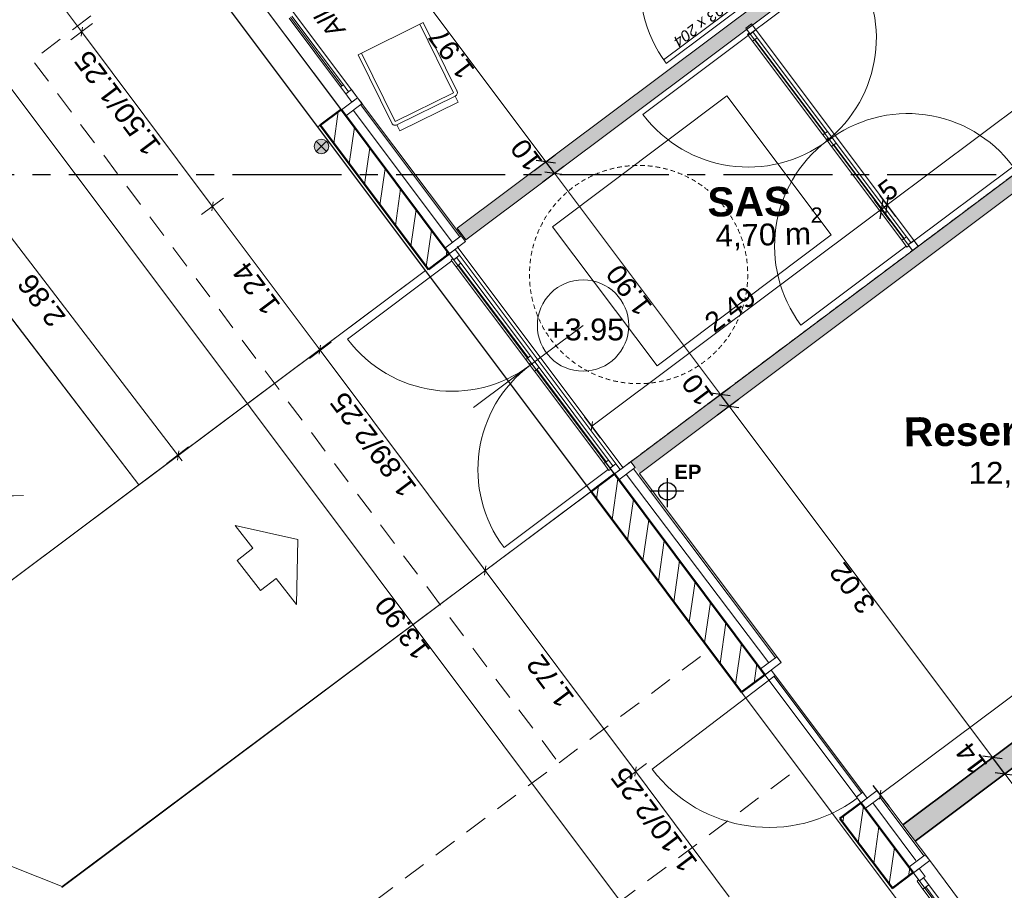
# Model space of a CAD drawing. Extents: x -61922 to 269817, y -51921 to -896.
# Tile 3 of 37: x -55586 to -48819, y -45372 to -39387. Entities that reach past the tile are written whole.
import ezdxf

# ---------------------------------------------------------------- set-up
doc = ezdxf.new("R2010")
doc.units = 0
doc.header["$LTSCALE"] = 0.1
doc.header["$MEASUREMENT"] = 0
for name, pattern in [('AXES2', [1.125, 0.75, -0.125, 0.125, -0.125]), ('Discontinu', [529.166651, 317.499995, -211.666656]), ('Lignes cachées', [195.611112, 141.111112, -54.5])]:
    doc.linetypes.add(name, pattern=pattern)
doc.layers.get('0').update_dxf_attribs({"lineweight": 9})
doc.layers.get('Defpoints').update_dxf_attribs({"lineweight": 9})
for name, color, linetype, lineweight in [('Brise Soleil', 7, 'Continuous', 9), ('Cloisons', 7, 'Continuous', 9), ('Cotat_ 1_50', 7, 'Continuous', 9), ('Doublages Inter', 7, 'Continuous', 9), ('Escalier', 7, 'Continuous', 9), ('Hachures 2D', 7, 'Continuous', 9), ('Lignes2D', 7, 'Continuous', 9), ('Marques de fenêtre', 7, 'Continuous', 9), ('Marques de porte', 7, 'Continuous', 9), ('Murs Périphériques', 7, 'Continuous', 9), ('Plomberie Sanitaire', 7, 'Continuous', 9), ('Points de Niveaux', 7, 'Continuous', 9), ('Poteaux', 7, 'Continuous', 9), ('Poutres', 7, 'Continuous', 9), ('Revetement Sols', 7, 'Continuous', 9), ('Texte 2D', 7, 'Continuous', 9), ('Toiture Terrasse', 7, 'Continuous', 9), ('Trottoirs', 7, 'Continuous', 9), ('Végétation', 7, 'Continuous', 9)]:
    doc.layers.add(name, color=color, linetype=linetype, lineweight=lineweight)
doc.styles.add('STYLE_GENERE_1', font='arial.ttf')
doc.styles.add('STYLE_GENERE_2', font='swissc.ttf', dxfattribs={"width": 1.25})
doc.styles.add('STYLE_GENERE_4', font='ariali.ttf')
doc.styles.add('STYLE_GENERE_6', font='arialbd.ttf')
doc.linetypes.add('ISOLATION', pattern='A,0.0001,-0.1,[134,ltypeshp.shx,S=0.1,R=0,X=-0.1,Y=0],-0.2,[134,ltypeshp.shx,S=0.1,R=180,X=0.1,Y=0],-0.1', length=0.4001)
doc.dimstyles.new('COTATION_EN_M', dxfattribs={"dimtxt": 135, "dimasz": 45, "dimexe": 80, "dimexo": 10, "dimgap": 3, "dimtad": 1, "dimlfac": 0.001, "dimzin": 0, "dimdsep": 46, "dimtxsty": 'STYLE_GENERE_2', "dimblk": 'OBLIQUE', "dimcen": 2.5, "dimclrd": 256, "dimclre": 256, "dimclrt": 256, "dimadec": 0, "dimazin": 0, "dimtfac": 1, "dimtix": 1, "dimtmove": 1, "dimatfit": 3, "dimldrblk": 'OBLIQUE', "dimfxl": 100, "dimfxlon": 1, "dimtfillclr": 256, "dimtolj": 1, "dimtzin": 1, "dimlwd": -1, "dimarcsym": 0})
doc.dimstyles.new('COTE CM', dxfattribs={"dimtxt": 135, "dimasz": 95, "dimexe": 80, "dimexo": 10, "dimgap": 10, "dimtad": 1, "dimdec": 0, "dimlfac": 0.1, "dimzin": 0, "dimtxsty": 'STYLE_GENERE_2', "dimblk": 'OBLIQUE', "dimcen": 0.09, "dimclrd": 256, "dimclre": 256, "dimclrt": 256, "dimadec": 0, "dimazin": 0, "dimtfac": 1, "dimtdec": 0, "dimtmove": 1, "dimatfit": 3, "dimfxl": 100, "dimfxlon": 1, "dimtolj": 1, "dimtzin": 0, "dimarcsym": 0})

# ---------------------------------------------------------------- blocks, each defined once
blk = doc.blocks.new('_Oblique')
at = {"color": 0, "linetype": 'ByBlock', "lineweight": -2}
blk.add_line((-0.5, -0.5), (0.5, 0.5), dxfattribs=at)
blk = doc.blocks.new('*D910')
at = {"lineweight": -2, "ltscale": 10, "transparency": 16777216}
for p, q in [((-48895.1, -44631.3), (-48751.1, -44523.4)), ((-46901.1, -47290.9), (-46757.1, -47182.9))]:
    blk.add_line(p, q, dxfattribs=at)
at = {"ltscale": 10, "transparency": 16777216}
blk.add_line((-46821.1, -47230.9), (-48815.1, -44571.3), dxfattribs=at)
at = {"layer": 'Defpoints', "color": 0, "ltscale": 10, "transparency": 16777216}
for p in [(-48815.1, -44571.3), (-49431.8, -45033.7), (-47437.8, -47693.3)]:
    blk.add_point(p, dxfattribs=at)
at = {"ltscale": 10, "transparency": 16777216, "xscale": 45, "yscale": 45, "zscale": 45}
for p, rotation in [((-48815.1, -44571.3), 126.8603809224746), ((-46821.1, -47230.9), 306.8603809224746)]:
    blk.add_blockref('_Oblique', p, dxfattribs=dict(at, rotation=rotation))
at = {"ltscale": 10, "transparency": 16777216, "insert": (-47876, -45944.6), "char_height": 135, "attachment_point": 5, "rotation": 126.86038, "style": 'STYLE_GENERE_2'}
blk.add_mtext('\\A1;3.32', dxfattribs=at)
blk = doc.blocks.new('*D911')
at = {"lineweight": -2, "ltscale": 10, "transparency": 16777216}
for p, q in [((-48979.1, -44519.3), (-48835.1, -44411.3)), ((-48815.1, -44571.3), (-48899.1, -44459.3)), ((-48895.1, -44631.3), (-48751.1, -44523.4))]:
    blk.add_line(p, q, dxfattribs=at)
at = {"layer": 'Defpoints', "color": 0, "ltscale": 10, "transparency": 16777216}
for p in [(-48899.1, -44459.3), (-49515.7, -44921.7), (-49431.8, -45033.7)]:
    blk.add_point(p, dxfattribs=at)
at = {"lineweight": -2, "ltscale": 10, "transparency": 16777216, "xscale": 95, "yscale": 95, "zscale": 95}
for p, rotation in [((-48899.1, -44459.3), 126.8603809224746), ((-48815.1, -44571.3), 306.8603809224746)]:
    blk.add_blockref('_Oblique', p, dxfattribs=dict(at, rotation=rotation))
at = {"ltscale": 10, "transparency": 16777216, "insert": (-49045.8, -44466.1), "char_height": 135, "attachment_point": 5, "rotation": 126.86038, "style": 'STYLE_GENERE_2'}
blk.add_mtext('\\A1;14', dxfattribs=at)
blk = doc.blocks.new('*D912')
at = {"lineweight": -2, "ltscale": 10, "transparency": 16777216}
for p, q in [((-50790.2, -42103.7), (-50646.2, -41995.7)), ((-48979.1, -44519.3), (-48835.1, -44411.3))]:
    blk.add_line(p, q, dxfattribs=at)
at = {"ltscale": 10, "transparency": 16777216}
blk.add_line((-48899.1, -44459.3), (-50710.2, -42043.7), dxfattribs=at)
at = {"layer": 'Defpoints', "color": 0, "ltscale": 10, "transparency": 16777216}
for p in [(-50710.2, -42043.7), (-51326.9, -42506), (-49515.7, -44921.7)]:
    blk.add_point(p, dxfattribs=at)
at = {"ltscale": 10, "transparency": 16777216, "xscale": 45, "yscale": 45, "zscale": 45}
for p, rotation in [((-50710.2, -42043.7), 126.8603809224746), ((-48899.1, -44459.3), 306.8603809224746)]:
    blk.add_blockref('_Oblique', p, dxfattribs=dict(at, rotation=rotation))
at = {"ltscale": 10, "transparency": 16777216, "insert": (-49862.6, -43294.9), "char_height": 135, "attachment_point": 5, "rotation": 126.86038, "style": 'STYLE_GENERE_2'}
blk.add_mtext('\\A1;3.02', dxfattribs=at)
blk = doc.blocks.new('*D913')
at = {"lineweight": -2, "ltscale": 10, "transparency": 16777216}
for p, q in [((-50850.2, -42023.7), (-50706.2, -41915.7)), ((-50790.2, -42103.7), (-50646.2, -41995.7)), ((-50710.2, -42043.7), (-50770.2, -41963.7))]:
    blk.add_line(p, q, dxfattribs=at)
at = {"layer": 'Defpoints', "color": 0, "ltscale": 10, "transparency": 16777216}
for p in [(-50770.2, -41963.7), (-51386.8, -42426), (-51326.9, -42506)]:
    blk.add_point(p, dxfattribs=at)
at = {"lineweight": -2, "ltscale": 10, "transparency": 16777216, "xscale": 95, "yscale": 95, "zscale": 95}
for p, rotation in [((-50770.2, -41963.7), 126.8603809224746), ((-50710.2, -42043.7), 306.8603809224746)]:
    blk.add_blockref('_Oblique', p, dxfattribs=dict(at, rotation=rotation))
at = {"ltscale": 10, "transparency": 16777216, "insert": (-50926.7, -41932.1), "char_height": 135, "attachment_point": 5, "rotation": 126.86038, "style": 'STYLE_GENERE_2'}
blk.add_mtext('\\A1;10', dxfattribs=at)
blk = doc.blocks.new('*D914')
at = {"lineweight": -2, "ltscale": 10, "transparency": 16777216}
for p, q in [((-51990.4, -40502.8), (-51846.4, -40394.8)), ((-50850.2, -42023.7), (-50706.2, -41915.7))]:
    blk.add_line(p, q, dxfattribs=at)
at = {"ltscale": 10, "transparency": 16777216}
blk.add_line((-50770.2, -41963.7), (-51910.4, -40442.8), dxfattribs=at)
at = {"layer": 'Defpoints', "color": 0, "ltscale": 10, "transparency": 16777216}
for p in [(-51910.4, -40442.8), (-52527.1, -40905.2), (-51440.2, -42466)]:
    blk.add_point(p, dxfattribs=at)
at = {"ltscale": 10, "transparency": 16777216, "xscale": 45, "yscale": 45, "zscale": 45}
for p, rotation in [((-51910.4, -40442.8), 126.8603809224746), ((-50770.2, -41963.7), 306.8603809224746)]:
    blk.add_blockref('_Oblique', p, dxfattribs=dict(at, rotation=rotation))
at = {"ltscale": 10, "transparency": 16777216, "insert": (-51398.1, -41246.6), "char_height": 135, "attachment_point": 5, "rotation": 126.86038, "style": 'STYLE_GENERE_2'}
blk.add_mtext('\\A1;1.90', dxfattribs=at)
blk = doc.blocks.new('*D915')
at = {"lineweight": -2, "ltscale": 10, "transparency": 16777216}
for p, q in [((-52049.8, -40423.7), (-51905.8, -40315.7)), ((-51990.4, -40502.8), (-51846.4, -40394.8)), ((-51910.4, -40442.8), (-51969.8, -40363.7))]:
    blk.add_line(p, q, dxfattribs=at)
at = {"layer": 'Defpoints', "color": 0, "ltscale": 10, "transparency": 16777216}
for p in [(-51969.8, -40363.7), (-52586.4, -40826), (-52527.1, -40905.2)]:
    blk.add_point(p, dxfattribs=at)
at = {"lineweight": -2, "ltscale": 10, "transparency": 16777216, "xscale": 95, "yscale": 95, "zscale": 95}
for p, rotation in [((-51969.8, -40363.7), 126.8603809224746), ((-51910.4, -40442.8), 306.8603809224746)]:
    blk.add_blockref('_Oblique', p, dxfattribs=dict(at, rotation=rotation))
at = {"ltscale": 10, "transparency": 16777216, "insert": (-52103.2, -40317.8), "char_height": 135, "attachment_point": 5, "rotation": 126.86038, "style": 'STYLE_GENERE_2'}
blk.add_mtext('\\A1;10', dxfattribs=at)
blk = doc.blocks.new('*D916')
at = {"lineweight": -2, "ltscale": 10, "transparency": 16777216}
for p, q in [((-53070.4, -38729), (-53214.4, -38837)), ((-52049.8, -40423.7), (-51905.8, -40315.7))]:
    blk.add_line(p, q, dxfattribs=at)
at = {"ltscale": 10, "transparency": 16777216}
blk.add_line((-51969.8, -40363.7), (-53150.4, -38789), dxfattribs=at)
at = {"layer": 'Defpoints', "color": 0, "ltscale": 10, "transparency": 16777216}
for p in [(-51553, -37591.4), (-53150.4, -38789), (-52586.4, -40826)]:
    blk.add_point(p, dxfattribs=at)
at = {"ltscale": 10, "transparency": 16777216, "xscale": 45, "yscale": 45, "zscale": 45}
for p, rotation in [((-53150.4, -38789), 126.8603809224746), ((-51969.8, -40363.7), 306.8603809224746)]:
    blk.add_blockref('_Oblique', p, dxfattribs=dict(at, rotation=rotation))
at = {"ltscale": 10, "transparency": 16777216, "insert": (-52617.9, -39619.7), "char_height": 135, "attachment_point": 5, "rotation": 126.86038, "style": 'STYLE_GENERE_2'}
blk.add_mtext('\\A1;1.97', dxfattribs=at)
blk = doc.blocks.new('*D922')
at = {"lineweight": -2, "ltscale": 10, "transparency": 16777216}
for p, q in [((-56987.3, -37903.4), (-57131.3, -38011.4)), ((-48648.3, -49025.8), (-48792.4, -49133.8))]:
    blk.add_line(p, q, dxfattribs=at)
at = {"ltscale": 10, "transparency": 16777216}
blk.add_line((-48728.3, -49085.8), (-57067.3, -37963.4), dxfattribs=at)
at = {"layer": 'Defpoints', "color": 0, "ltscale": 10, "transparency": 16777216}
for p in [(-55844.8, -37046.8), (-57067.3, -37963.4), (-47505.8, -48169.3)]:
    blk.add_point(p, dxfattribs=at)
at = {"ltscale": 10, "transparency": 16777216, "xscale": 45, "yscale": 45, "zscale": 45}
for p, rotation in [((-57067.3, -37963.4), 126.8603809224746), ((-48728.3, -49085.8), 306.8603809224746)]:
    blk.add_blockref('_Oblique', p, dxfattribs=dict(at, rotation=rotation))
at = {"ltscale": 10, "transparency": 16777216, "insert": (-52955.7, -43568), "char_height": 135, "attachment_point": 5, "rotation": 126.86038, "style": 'STYLE_GENERE_2'}
blk.add_mtext('\\A1;13.90', dxfattribs=at)
blk = doc.blocks.new('*D923')
at = {"lineweight": -2, "ltscale": 10, "transparency": 16777216}
for p, q in [((-49603.8, -40770), (-49711.7, -40626)), ((-51593.3, -42261.7), (-51701.3, -42117.7))]:
    blk.add_line(p, q, dxfattribs=at)
at = {"ltscale": 10, "transparency": 16777216}
blk.add_line((-51653.3, -42181.7), (-49663.8, -40690), dxfattribs=at)
at = {"layer": 'Defpoints', "color": 0, "ltscale": 10, "transparency": 16777216}
for p in [(-49663.8, -40690), (-49450.6, -40974.3), (-51440.2, -42466)]:
    blk.add_point(p, dxfattribs=at)
at = {"ltscale": 10, "transparency": 16777216, "xscale": 45, "yscale": 45, "zscale": 45}
for p, rotation in [((-49663.8, -40690), 36.86038092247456), ((-51653.3, -42181.7), 216.8603809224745)]:
    blk.add_blockref('_Oblique', p, dxfattribs=dict(at, rotation=rotation))
at = {"ltscale": 10, "transparency": 16777216, "insert": (-50702, -41377.9), "char_height": 135, "attachment_point": 5, "rotation": 36.86038, "style": 'STYLE_GENERE_2'}
blk.add_mtext('\\A1;2.49', dxfattribs=at)
blk = doc.blocks.new('*D924')
at = {"lineweight": -2, "ltscale": 10, "transparency": 16777216}
for p, q in [((-49563.8, -40740), (-49671.7, -40596)), ((-49603.8, -40770), (-49711.7, -40626)), ((-49663.8, -40690), (-49623.8, -40660))]:
    blk.add_line(p, q, dxfattribs=at)
at = {"layer": 'Defpoints', "color": 0, "ltscale": 10, "transparency": 16777216}
for p in [(-49623.8, -40660), (-49450.6, -40974.3), (-49410.6, -40944.3)]:
    blk.add_point(p, dxfattribs=at)
at = {"lineweight": -2, "ltscale": 10, "transparency": 16777216, "xscale": 95, "yscale": 95, "zscale": 95}
for p, rotation in [((-49623.8, -40660), 36.86038092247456), ((-49663.8, -40690), 216.8603809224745)]:
    blk.add_blockref('_Oblique', p, dxfattribs=dict(at, rotation=rotation))
at = {"ltscale": 10, "transparency": 16777216, "insert": (-49618.4, -40557.4), "char_height": 135, "attachment_point": 5, "rotation": 36.86038, "style": 'STYLE_GENERE_2'}
blk.add_mtext('\\A1;5', dxfattribs=at)
blk = doc.blocks.new('*D925')
at = {"lineweight": -2, "ltscale": 10, "transparency": 16777216}
for p, q in [((-42710.6, -35601.9), (-42818.6, -35457.9)), ((-49563.8, -40740), (-49671.7, -40596))]:
    blk.add_line(p, q, dxfattribs=at)
at = {"ltscale": 10, "transparency": 16777216}
blk.add_line((-49623.8, -40660), (-42770.6, -35521.9), dxfattribs=at)
at = {"layer": 'Defpoints', "color": 0, "ltscale": 10, "transparency": 16777216}
for p in [(-42770.6, -35521.9), (-42557.4, -35806.2), (-49410.6, -40944.3)]:
    blk.add_point(p, dxfattribs=at)
at = {"ltscale": 10, "transparency": 16777216, "xscale": 45, "yscale": 45, "zscale": 45}
for p, rotation in [((-42770.6, -35521.9), 36.86038092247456), ((-49623.8, -40660), 216.8603809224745)]:
    blk.add_blockref('_Oblique', p, dxfattribs=dict(at, rotation=rotation))
at = {"ltscale": 10, "transparency": 16777216, "insert": (-46240.5, -38033.1), "char_height": 135, "attachment_point": 5, "rotation": 36.86038, "style": 'STYLE_GENERE_2'}
blk.add_mtext('\\A1;8.57', dxfattribs=at)
blk = doc.blocks.new('*D951')
at = {"lineweight": -2, "ltscale": 10, "transparency": 16777216}
for p, q in [((-46279.3, -42296.3), (-46387.3, -42152.3)), ((-49611.2, -44794.4), (-49719.2, -44650.4))]:
    blk.add_line(p, q, dxfattribs=at)
at = {"ltscale": 10, "transparency": 16777216}
blk.add_line((-49671.2, -44714.4), (-46339.3, -42216.3), dxfattribs=at)
at = {"layer": 'Defpoints', "color": 0, "ltscale": 10, "transparency": 16777216}
for p in [(-46339.3, -42216.3), (-46183.9, -42423.6), (-49515.7, -44921.7)]:
    blk.add_point(p, dxfattribs=at)
at = {"ltscale": 10, "transparency": 16777216, "xscale": 45, "yscale": 45, "zscale": 45}
for p, rotation in [((-46339.3, -42216.3), 36.86038092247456), ((-49671.2, -44714.4), 216.8603809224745)]:
    blk.add_blockref('_Oblique', p, dxfattribs=dict(at, rotation=rotation))
at = {"ltscale": 10, "transparency": 16777216, "insert": (-48048.6, -43407.5), "char_height": 135, "attachment_point": 5, "rotation": 36.86038, "style": 'STYLE_GENERE_2'}
blk.add_mtext('\\A1;4.16', dxfattribs=at)

msp = doc.modelspace()

# ---------------------------------------------------------------- hatches: boundary and pattern name
at = {"ltscale": 10}
h = msp.add_hatch(dxfattribs=at)
h.set_pattern_fill('ANSI31', scale=1000)
h.set_pattern_definition([(81.86038, (-89770.84, -27712.38), (-123.74075, 17.69822), [])])
h.paths.add_polyline_path([(-53041.212, -40452.808), (-53266.184, -40452.808), (-52777.388, -41104.761), (-52633.366, -40996.791)])
h.paths.add_polyline_path([(-53377.422, -40004.373), (-53521.527, -40112.233), (-53266.184, -40452.808), (-53041.212, -40452.808)])
h.paths.add_polyline_path([(-49804.213, -44770.3), (-49948.231, -44878.277), (-49588.463, -45358.132), (-49444.365, -45250.264)])
at = {"layer": 'Cloisons', "linetype": 'Continuous', "lineweight": 60}
msp.add_hatch(color=7, dxfattribs=at).paths.add_polyline_path([(-52586.382, -40826.072), (-52526.395, -40906.082), (-50232.312, -39186.114), (-50292.299, -39106.104)])
msp.add_hatch(color=7, dxfattribs=at).paths.add_polyline_path([(-51386.841, -42426.014), (-51326.854, -42506.024), (-47873.067, -39916.58), (-47933.054, -39836.57)], flags=0)
at = {"layer": 'Cloisons', "linetype": 'Continuous'}
h = msp.add_hatch(dxfattribs=at)
h.set_pattern_fill('AR-CONC', color=256, scale=10, style=0)
h.set_pattern_definition([(86.8604, (-49431.767, -45033.68), (61.15226, 38.0053), [7.5, -82.5]), (31.8604, (-49431.77, -45033.68), (-56.223, 51.8596), [6, -66]), (137.3118, (-49426.67, -45030.515), (4.9293, 89.8649), [6.374, -70.1142]), (83.0446, (-49443.76, -45017.68), (95.3189, 50.7771), [11.25, -123.75]), (133.496, (-49435.82, -45013.45), (16.3482, 134.0065), [9.561, -105.1713]), (28.0446, (-49443.76, -45017.68), (16.348, 134.0065), [9, -99]), (57.8604, (-49432.764, -45015.68), (71.9103, 3.593), [7.5, -82.5]), (2.8604, (-49432.764, -45015.68), (-24.0317, 72.6149), [6, -66]), (108.3118, (-49426.77, -45015.38), (47.8786, 76.2078), [6.374, -70.1142]), (74.3604, (-49431.767, -45033.682), (-18.9963, 27.36426), [0, -65.2, 0, -67, 0, -66.25]), (44.3604, (-49431.767, -45033.68), (-2.61128, 47.33754), [0, -38.2, 0, -63.7, 0, -25.25]), (4.3604, (-49449.61, -45047.06), (44.0641, 30.21764), [0, -25, 0, -78, 0, -103.5]), (354.3604, (-49457.61, -45053.057), (40.65574, 42.9928), [0, -32.5, 0, -51.8, 0, -73.5])])
h.paths.add_polyline_path([(-49431.978, -45033.543), (-45987.887, -42451.666), (-46183.855, -42423.613), (-49515.871, -44921.462)])
at = {"layer": 'Murs Périphériques', "linetype": 'Continuous', "lineweight": 15}
h = msp.add_hatch(dxfattribs=at)
h.set_pattern_fill('ANSI31', scale=1000, style=0)
h.set_pattern_definition([(81.8604, (-49431.77, -45033.68), (-123.7407, 17.698), [])])
h.paths.add_polyline_path([(-51498.855, -42509.996), (-51658.873, -42629.971), (-50624.086, -44010.164), (-50464.067, -43890.191)])
at = {"layer": 'Poteaux', "linetype": 'Continuous', "lineweight": 15}
msp.add_hatch(color=7, dxfattribs=at).paths.add_polyline_path([(-53462.482, -40258.564, 0.41421356), (-53512.482, -40208.564, 0.41421356), (-53562.482, -40258.564, 0.41421356), (-53512.482, -40308.564, 0.41421356)], flags=0)

# ---------------------------------------------------------------- linework, layer by layer
for p, q in [((-53263.216, -39923.315), (-53375.23, -40007.296)), ((-53233.222, -39963.32), (-53263.216, -39923.315)), ((-53345.236, -40047.301), (-53233.222, -39963.32)), ((-53375.23, -40007.296), (-53345.236, -40047.301)), ((-51498.855, -42509.996), (-51682.559, -42647.726))]:
    msp.add_line(p, q)
at = {"lineweight": 50}
for p, q in [((-53377.422, -40004.373), (-53521.527, -40112.233)), ((-52633.366, -40996.791), (-53375.23, -40007.296)), ((-53521.527, -40112.233), (-52777.388, -41104.761)), ((-52777.388, -41104.761), (-52633.366, -40996.791)), ((-51498.855, -42509.996), (-51658.876, -42629.967)), ((-50464.067, -43890.191), (-51498.855, -42509.996)), ((-51658.876, -42629.967), (-50624.086, -44010.164)), ((-50624.086, -44010.164), (-50464.067, -43890.191)), ((-49804.213, -44770.3), (-49948.231, -44878.277)), ((-49444.365, -45250.264), (-49804.213, -44770.3)), ((-49948.231, -44878.277), (-49588.463, -45358.132)), ((-49588.463, -45358.132), (-49444.365, -45250.264))]:
    msp.add_line(p, q, dxfattribs=at)
at = {"linetype": 'AXES2', "lineweight": 30, "ltscale": 10000}
msp.add_line((-22998.781, -40452.808), (-60982.99, -40452.808), dxfattribs=at)
for points in [[(-52663.359, -40956.786), (-52633.366, -40996.791), (-52521.352, -40912.81), (-52551.345, -40872.805)], [(-51498.855, -42509.996), (-51468.861, -42550.001), (-51356.847, -42466.019), (-51386.841, -42426.014)], [(-50494.06, -43850.186), (-50464.067, -43890.191), (-50352.053, -43806.209), (-50382.046, -43766.204)], [(-49804.213, -44770.3), (-49774.219, -44810.305), (-49662.205, -44726.324), (-49692.199, -44686.319)], [(-49473.762, -45211.054), (-49443.769, -45251.059), (-49331.755, -45167.078), (-49361.748, -45127.073)]]:
    msp.add_lwpolyline(points, close=True)
at = {"layer": 'Brise Soleil', "color": 7, "linetype": 'Discontinu', "ltscale": 5}
for p in [(-54465.553, -38878.833), (-51900.801, -44470.29)]:
    msp.add_line(p, (-55497.693, -39665.164), dxfattribs=at)
at = {"layer": 'Cloisons', "color": 7, "linetype": 'Continuous'}
for p, q in [((-50292.299, -39106.104), (-52579.733, -40821.087)), ((-52519.746, -40901.097), (-50232.312, -39186.114)), ((-47383.282, -39424.384), (-51386.841, -42426.014)), ((-50509.667, -39395.054), (-50589.677, -39455.041)), ((-51326.854, -42506.024), (-47994.372, -40007.527)), ((-52579.733, -40821.087), (-52519.746, -40901.097)), ((-49450.6, -40974.336), (-49370.59, -40914.349))]:
    msp.add_line(p, q, dxfattribs=at)
at = {"layer": 'Cloisons'}
for p, q in [((-51161.35, -39664.012), (-50417.294, -39106.087)), ((-50399.296, -39130.089), (-51143.353, -39688.014)), ((-49450.6, -40974.336), (-50596.375, -39446.106)), ((-50556.37, -39416.113), (-49410.595, -40944.342)), ((-50556.37, -39416.113), (-49410.595, -40944.342)), ((-50516.386, -39511.12), (-50033.478, -40155.219)), ((-50548.39, -39535.114), (-50065.482, -40179.214)), ((-50532.388, -39523.117), (-50049.48, -40167.217)), ((-50033.478, -40155.219), (-50065.482, -40179.214)), ((-50065.482, -40179.214), (-50041.488, -40211.218)), ((-50003.485, -40195.224), (-50033.478, -40155.219)), ((-50023.487, -40210.221), (-50003.485, -40195.224)), ((-50023.487, -40210.221), (-50003.485, -40195.224)), ((-50003.485, -40195.224), (-49973.492, -40235.229)), ((-50041.488, -40211.218), (-50029.486, -40202.22)), ((-50041.488, -40211.218), (-50029.486, -40202.22)), ((-50005.496, -40259.224), (-50041.488, -40211.218)), ((-50029.486, -40202.22), (-50023.487, -40210.221)), ((-50029.486, -40202.22), (-50023.487, -40210.221)), ((-49973.492, -40235.229), (-50005.496, -40259.224)), ((-49522.588, -40903.324), (-50005.496, -40259.224)), ((-49506.586, -40891.326), (-49989.494, -40247.227)), ((-49490.584, -40879.329), (-49973.492, -40235.229))]:
    msp.add_line(p, q, dxfattribs=at)
at = {"layer": 'Cloisons', "color": 59, "linetype": 'Continuous', "lineweight": 20}
for p, q in [((-50596.375, -39446.106), (-50556.37, -39416.113)), ((-50566.382, -39486.111), (-50596.375, -39446.106)), ((-50556.37, -39416.113), (-50526.377, -39456.118)), ((-50578.383, -39495.109), (-51302.493, -40038.004)), ((-50583.182, -39488.709), (-50572.38, -39478.11)), ((-50548.39, -39535.114), (-50583.182, -39488.709)), ((-50572.38, -39478.11), (-50566.382, -39486.111)), ((-50526.377, -39456.118), (-50566.382, -39486.111)), ((-50566.382, -39486.111), (-50546.379, -39471.115)), ((-50516.386, -39511.12), (-50548.39, -39535.114)), ((-50546.379, -39471.115), (-50516.386, -39511.12)), ((-49490.584, -40879.329), (-49522.588, -40903.324)), ((-49522.588, -40903.324), (-49487.796, -40949.73)), ((-49460.591, -40919.334), (-49490.584, -40879.329)), ((-49480.593, -40934.331), (-49440.588, -40904.337)), ((-49480.593, -40934.331), (-49460.591, -40919.334)), ((-49450.6, -40974.336), (-49480.593, -40934.331)), ((-49474.594, -40942.332), (-49480.593, -40934.331)), ((-49440.588, -40904.337), (-49410.595, -40944.342)), ((-49492.595, -40943.329), (-50216.704, -41486.223)), ((-49487.796, -40949.73), (-49474.594, -40942.332)), ((-49410.595, -40944.342), (-49450.6, -40974.336))]:
    msp.add_line(p, q, dxfattribs=at)
at = {"layer": 'Cloisons', "color": 7, "linetype": 'ISOLATION', "ltscale": 1550}
for p, q in [((-52611.737, -40918.083), (-53293.614, -40008.598)), ((-50438.053, -43808.195), (-51417.239, -42511.297)), ((-49425.834, -45167.423), (-49722.597, -44771.602))]:
    msp.add_line(p, q, dxfattribs=at)
at = {"layer": 'Cloisons', "color": 7, "linetype": 'Continuous', "lineweight": 35}
for p, q in [((-46183.855, -42423.613), (-49515.748, -44921.668)), ((-49431.767, -45033.682), (-45987.887, -42451.666))]:
    msp.add_line(p, q, dxfattribs=at)
at = {"layer": 'Cloisons'}
for centre, radius, start, end in [((-50384.308, -39130.915), 939.724, 126.8572389, 216.2755594), ((-50578.383, -39495.109), 905.024, 216.8603809, 306.8603809), ((-49492.595, -40943.329), 905.024, 126.8603809, 216.8603809)]:
    msp.add_arc(centre, radius, start, end, dxfattribs=at)
at = {"layer": 'Cotat_ 1_50', "color": 7, "linetype": 'Continuous', "lineweight": 5}
for p, q in [((-55174.975, -39449.39), (-56553.087, -37608.228)), ((-54276.128, -40650.253), (-55174.975, -39449.39)), ((-53534.983, -41640.425), (-54276.128, -40650.253)), ((-53534.983, -41640.425), (-54276.128, -40650.253)), ((-52401.677, -43154.527), (-53534.983, -41640.425)), ((-52401.677, -43154.527), (-53534.983, -41640.425)), ((-51368.049, -44535.457), (-52401.677, -43154.527)), ((-51368.049, -44535.457), (-52401.677, -43154.527)), ((-50708.895, -45416.089), (-51368.049, -44535.457)), ((-50708.895, -45416.089), (-51368.049, -44535.457))]:
    msp.add_line(p, q, dxfattribs=at)
at = {"layer": 'Cotat_ 1_50', "color": 7, "linetype": 'Continuous', "lineweight": 20}
for p, q in [((-55084.941, -39413.227), (-55235.049, -39525.583)), ((-54276.128, -40650.253), (-55174.975, -39449.39)), ((-54514.919, -42360.739), (-56250.786, -40092.998)), ((-54514.919, -42360.739), (-56250.786, -40092.998)), ((-54186.093, -40614.09), (-54336.201, -40726.446)), ((-54186.093, -40614.09), (-54336.201, -40726.446)), ((-53444.949, -41604.262), (-53595.057, -41716.618)), ((-53444.949, -41604.262), (-53595.057, -41716.618)), ((-50323.836, -41629.037), (-50473.855, -41741.512)), ((-54425.279, -42323.607), (-54574.167, -42437.575)), ((-54469.332, -42420.294), (-54514.919, -42360.739)), ((-52311.642, -43118.363), (-52461.75, -43230.719)), ((-52311.642, -43118.363), (-52461.75, -43230.719)), ((-50760.58, -43494.703), (-50648.105, -43644.722)), ((-51278.015, -44499.293), (-51428.123, -44611.649))]:
    msp.add_line(p, q, dxfattribs=at)
at = {"layer": 'Cotat_ 1_50'}
msp.add_line((-51841.575, -42043.696), (-51729.099, -42193.715), dxfattribs=at)
msp.add_line((-51841.575, -42043.696), (-51729.099, -42193.715), dxfattribs=at)
at = {"layer": 'Doublages Inter'}
for p, q in [((-47549.776, -47777.256), (-55564.78, -37086.885)), ((-53263.216, -39923.315), (-54163.016, -38723.166)), ((-54275.03, -38807.147), (-53375.23, -40007.296)), ((-54275.03, -38807.147), (-53375.23, -40007.296)), ((-54275.03, -38807.147), (-53375.23, -40007.296)), ((-53735.125, -39377.237), (-53381.203, -39849.295)), ((-53725.124, -39369.738), (-53371.202, -39841.797)), ((-53715.123, -39362.24), (-53361.201, -39834.299)), ((-53361.201, -39834.299), (-53381.203, -39849.295)), ((-53381.203, -39849.295), (-53345.211, -39897.301)), ((-53325.209, -39882.305), (-53361.201, -39834.299)), ((-53263.216, -39923.315), (-53375.23, -40007.296)), ((-53305.206, -39867.308), (-53345.211, -39897.301)), ((-53345.211, -39897.301), (-53325.209, -39882.305)), ((-53345.211, -39897.301), (-53303.221, -39953.308)), ((-53263.216, -39923.315), (-53305.206, -39867.308)), ((-53303.221, -39953.308), (-53263.216, -39923.315)), ((-51498.855, -42509.996), (-52633.366, -40996.791)), ((-52563.367, -41006.803), (-52603.372, -41036.796)), ((-52593.361, -40966.798), (-52563.367, -41006.803)), ((-52593.361, -40966.798), (-51458.85, -42480.002)), ((-52593.361, -40966.798), (-51458.85, -42480.002)), ((-52615.374, -41045.794), (-53331.971, -41583.056)), ((-52620.173, -41039.393), (-52609.371, -41028.795)), ((-52585.38, -41085.799), (-52620.173, -41039.393)), ((-52609.371, -41028.795), (-52603.372, -41036.796)), ((-52603.372, -41036.796), (-52583.37, -41021.799)), ((-52553.376, -41061.804), (-52585.38, -41085.799)), ((-52583.37, -41021.799), (-52553.376, -41061.804)), ((-52569.378, -41073.802), (-52092.103, -41710.389)), ((-52553.376, -41061.804), (-52076.101, -41698.392)), ((-52585.38, -41085.799), (-52108.105, -41722.386)), ((-51570.843, -42438.984), (-52048.118, -41802.396)), ((-51554.841, -42426.986), (-52032.116, -41790.399)), ((-51538.839, -42414.989), (-52016.114, -41778.402)), ((-51540.85, -42478.989), (-52257.447, -43016.251)), ((-50421.114, -43857.991), (-49761.26, -44738.101)), ((-50421.114, -43857.991), (-49761.26, -44738.101)), ((-50401.073, -43901.392), (-49799.254, -44704.094)), ((-50391.12, -43897.996), (-49791.253, -44698.096)), ((-49799.254, -44704.094), (-49834.204, -44730.298)), ((-49831.258, -44728.089), (-49791.253, -44698.096)), ((-49331.755, -45167.078), (-49443.769, -45251.059)), ((-48132.02, -46767.277), (-49331.755, -45167.078)), ((-49331.755, -45167.078), (-48132.02, -46767.277)), ((-49443.769, -45251.059), (-49403.764, -45221.066)), ((-49401.778, -45307.066), (-49443.769, -45251.059)), ((-49403.764, -45221.066), (-49361.773, -45277.073)), ((-49418.578, -45309.663), (-49407.777, -45299.065)), ((-49377.787, -45364.07), (-49418.578, -45309.663)), ((-49407.777, -45299.065), (-49401.778, -45307.066)), ((-49361.773, -45277.073), (-49401.778, -45307.066)), ((-49401.778, -45307.066), (-49373.774, -45286.071)), ((-49337.782, -45334.077), (-49377.787, -45364.07)), ((-49373.774, -45286.071), (-49337.782, -45334.077)), ((-49337.782, -45334.077), (-48869.886, -45958.154)), ((-49377.787, -45364.07), (-48909.891, -45988.148)), ((-49357.785, -45349.073), (-48889.889, -45973.151))]:
    msp.add_line(p, q, dxfattribs=at)
at = {"layer": 'Doublages Inter', "linetype": 'Continuous'}
msp.add_line((-47709.796, -47897.229), (-55714.239, -37220.945), dxfattribs=at)
at = {"layer": 'Doublages Inter', "color": 7, "linetype": 'Continuous'}
for p, q in [((-52521.352, -40912.81), (-53263.216, -39923.315)), ((-52561.746, -40880.603), (-53243.624, -39971.118)), ((-53375.23, -40007.296), (-52633.366, -40996.791)), ((-52521.352, -40912.81), (-52633.366, -40996.791)), ((-51386.841, -42426.014), (-51498.855, -42509.996)), ((-50392.447, -43774.003), (-51367.249, -42473.817)), ((-51498.855, -42509.996), (-50464.067, -43890.191)), ((-50352.053, -43806.209), (-51326.854, -42506.024)), ((-50352.053, -43806.209), (-50464.067, -43890.191)), ((-49692.199, -44686.319), (-49804.213, -44770.3)), ((-49431.767, -45033.682), (-49692.199, -44686.319)), ((-49804.213, -44770.3), (-49443.769, -45251.059)), ((-49372.308, -45134.659), (-49672.607, -44734.122)), ((-49331.755, -45167.078), (-49515.748, -44921.668))]:
    msp.add_line(p, q, dxfattribs=at)
at = {"layer": 'Doublages Inter', "color": 59, "linetype": 'Continuous', "lineweight": 20}
for p, q in [((-52633.366, -40996.791), (-52593.361, -40966.798)), ((-52603.372, -41036.796), (-52633.366, -40996.791)), ((-52076.101, -41698.392), (-52108.105, -41722.386)), ((-52108.105, -41722.386), (-52084.11, -41754.39)), ((-52084.11, -41754.39), (-52072.109, -41745.392)), ((-52084.11, -41754.39), (-52072.109, -41745.392)), ((-52046.108, -41738.397), (-52076.101, -41698.392)), ((-52072.109, -41745.392), (-52066.11, -41753.393)), ((-52072.109, -41745.392), (-52066.11, -41753.393)), ((-52066.11, -41753.393), (-52046.108, -41738.397)), ((-52066.11, -41753.393), (-52046.108, -41738.397)), ((-52046.108, -41738.397), (-52016.114, -41778.402)), ((-52048.118, -41802.396), (-52084.11, -41754.39)), ((-52016.114, -41778.402), (-52048.118, -41802.396)), ((-51538.839, -42414.989), (-51570.843, -42438.984)), ((-51508.846, -42454.994), (-51538.839, -42414.989)), ((-51570.843, -42438.984), (-51536.051, -42485.389)), ((-51536.051, -42485.389), (-51522.849, -42477.992)), ((-51528.848, -42469.991), (-51488.843, -42439.997)), ((-51528.848, -42469.991), (-51508.846, -42454.994)), ((-51498.855, -42509.996), (-51528.848, -42469.991)), ((-51522.849, -42477.992), (-51528.848, -42469.991)), ((-51458.85, -42480.002), (-51498.855, -42509.996)), ((-51488.843, -42439.997), (-51458.85, -42480.002)), ((-50461.119, -43887.984), (-50421.114, -43857.991)), ((-50421.114, -43857.991), (-50391.12, -43897.996)), ((-49791.253, -44698.096), (-49761.26, -44738.101)), ((-49761.26, -44738.101), (-49801.265, -44768.094))]:
    msp.add_line(p, q, dxfattribs=at)
at = {"layer": 'Doublages Inter'}
for centre, start, end in [((-52615.374, -41045.794), 216.8603809, 306.8603809), ((-51540.85, -42478.989), 126.8603809, 216.8603809)]:
    msp.add_arc(centre, 895.635, start, end, dxfattribs=at)
at = {"layer": 'Escalier', "color": 7, "linetype": 'Continuous', "lineweight": 20}
for p, q in [((-49884.212, -38972.323), (-50582.335, -39495.733)), ((-48760.652, -40397.884), (-49458.775, -40921.295))]:
    msp.add_line(p, q, dxfattribs=at)
at = {"layer": 'Hachures 2D', "color": 7, "linetype": 'Continuous', "lineweight": 20}
for p, q in [((-53675.24, -42959.915), (-54105.342, -42863.35)), ((-54105.342, -42863.35), (-53983.541, -43020.495)), ((-53684.158, -43406.755), (-53675.24, -42959.915)), ((-53983.541, -43020.495), (-54091.488, -43104.163)), ((-54091.488, -43104.163), (-53930.691, -43311.621)), ((-53930.691, -43311.621), (-53822.744, -43227.953)), ((-53822.744, -43227.953), (-53684.158, -43406.755))]:
    msp.add_line(p, q, dxfattribs=at)
at = {"layer": 'Lignes2D'}
msp.add_line((-50393.114, -43895.337), (-51239.556, -44539.231), dxfattribs=at)
at = {"layer": 'Lignes2D', "linetype": 'Discontinu', "ltscale": 5}
msp.add_line((-54236.131, -47526.148), (-50232.687, -44531.182), dxfattribs=at)
at = {"layer": 'Lignes2D'}
msp.add_arc((-50435.104, -43930.92), 1008.555, 217.0958491, 306.8519441, dxfattribs=at)
at = {"layer": 'Marques de porte'}
msp.add_line((-52466.16, -42053.327), (-51714.066, -41489.452), dxfattribs=at)
at = {"layer": 'Murs Périphériques', "color": 7, "linetype": 'Continuous', "lineweight": 20}
for p, q in [((-53376.622, -40003.774), (-53537.469, -40124.165)), ((-52633.283, -40996.901), (-53376.622, -40003.774)), ((-52777.388, -41104.761), (-52633.283, -40996.901)), ((-49948.316, -44878.162), (-49586.199, -45361.951)), ((-49588.846, -45358.419), (-49444.365, -45250.264))]:
    msp.add_line(p, q, dxfattribs=at)
at = {"layer": 'Murs Périphériques'}
msp.add_circle((-51714.066, -41489.452), 314.034, dxfattribs=at)
for centre, start, end in [((-50598.418, -39513.429), 307.8152222, 37.1488182), ((-49482.088, -40932.337), 36.791601, 127.8152222)]:
    msp.add_arc(centre, 900, start, end, dxfattribs=at)
at = {"layer": 'Plomberie Sanitaire', "color": 7, "linetype": 'Continuous', "lineweight": 20}
for p, q in [((-52811.956, -39407.274), (-53260.538, -39628.122)), ((-52811.956, -39407.274), (-53260.538, -39628.122)), ((-52835.565, -39418.897), (-53236.928, -39616.499)), ((-52604.255, -39888.728), (-52835.565, -39418.897)), ((-52580.646, -39877.104), (-52811.956, -39407.274)), ((-52580.646, -39877.104), (-52811.956, -39407.274)), ((-53260.538, -39628.122), (-53029.228, -40097.953)), ((-53029.228, -40097.953), (-53260.538, -39628.122)), ((-53005.618, -40086.329), (-53236.928, -39616.499)), ((-52604.255, -39888.728), (-53005.618, -40086.329)), ((-52592.632, -39912.338), (-52993.994, -40109.939)), ((-52572.492, -39953.245), (-52592.632, -39912.338)), ((-52592.632, -39912.338), (-52572.492, -39953.245)), ((-52973.855, -40150.846), (-52572.492, -39953.245)), ((-52572.492, -39953.245), (-52973.855, -40150.846)), ((-52993.994, -40109.939), (-52973.855, -40150.846)), ((-52993.994, -40109.939), (-52973.855, -40150.846))]:
    msp.add_line(p, q, dxfattribs=at)
at = {"layer": 'Plomberie Sanitaire', "linetype": 'Discontinu'}
msp.add_circle((-51332.274, -41139.108), 750, dxfattribs=at)
at = {"layer": 'Plomberie Sanitaire', "color": 7, "linetype": 'Continuous', "lineweight": 20}
for centre, radius, start, end in [((-52604.255, -39888.728), 26.316, 296.2122418, 26.2122418), ((-52604.255, -39888.728), 26.316, 296.2122418, 26.2122418), ((-53005.618, -40086.329), 26.316, 206.2122418, 296.2122418), ((-53005.618, -40086.329), 26.316, 206.2122418, 296.2122418), ((-55645.558, -41213.96), 1447.006, 230.5442765, 273.3885924)]:
    msp.add_arc(centre, radius, start, end, dxfattribs=at)
for p in [(-52580.646, -39877.104), (-52993.994, -40109.939)]:
    msp.add_point(p, dxfattribs=at)
at = {"layer": 'Poteaux', "color": 7, "linetype": 'Continuous', "lineweight": 20}
for p, q in [((-53477.127, -40293.919), (-53547.838, -40223.208)), ((-53477.127, -40223.208), (-53547.838, -40293.919))]:
    msp.add_line(p, q, dxfattribs=at)
at = {"layer": 'Poteaux', "color": 7, "linetype": 'Continuous'}
msp.add_circle((-53512.482, -40258.564), 50, dxfattribs=at)
at = {"layer": 'Poutres', "color": 7, "linetype": 'Lignes cachées', "lineweight": 20}
msp.add_line((-47933.054, -39836.57), (-51495.313, -42507.341), dxfattribs=at)
at = {"layer": 'Poutres', "linetype": 'Discontinu', "ltscale": 5}
msp.add_line((-54841.555, -46719.189), (-50843.516, -43717.49), dxfattribs=at)
at = {"layer": 'Revetement Sols', "color": 7, "linetype": 'Continuous'}
for p, q in [((-51923.275, -40810.079), (-50726.185, -39910.713)), ((-50726.185, -39910.713), (-50008.345, -40866.186)), ((-51205.435, -41765.551), (-51923.275, -40810.079)), ((-50008.345, -40866.186), (-51205.435, -41765.551))]:
    msp.add_line(p, q, dxfattribs=at)
at = {"layer": 'Revetement Sols'}
msp.add_line((-52579.713, -40946.054), (-51440.157, -42465.988), dxfattribs=at)
at = {"layer": 'Toiture Terrasse', "color": 7, "linetype": 'Continuous', "lineweight": 25}
for p, q in [((-51135.046, -42538.999), (-51135.046, -42738.421)), ((-51021.249, -42628.648), (-51248.842, -42628.648))]:
    msp.add_line(p, q, dxfattribs=at)
msp.add_circle((-51135.097, -42628.648), 60, dxfattribs=at)
at = {"layer": 'Trottoirs', "color": 7, "linetype": 'Continuous'}
msp.add_line((-51654.485, -42626.681), (-55295.459, -45351.963), dxfattribs=at)
at = {"layer": 'Végétation', "color": 7, "linetype": 'Continuous', "lineweight": 9, "flags": 128}
for points in [[(-57696.833, -38721.913), (-57713.55, -38734.423), (-54766.335, -42584.672), (-52797.637, -41111.094), (-55713.965, -37220.737)], [(-57339.729, -44510.867), (-54766.335, -42584.672), (-56502.543, -40316.486), (-59066.997, -42236.287), (-57359.99, -44526.033)], [(-52797.637, -41111.094), (-57359.99, -44526.033), (-55294.43, -45345.393), (-51658.876, -42629.967)]]:
    msp.add_lwpolyline(points, close=True, dxfattribs=at)

# ---------------------------------------------------------------- block references
at = {"ltscale": 10, "xscale": 45, "yscale": 45, "zscale": 45, "rotation": 36.86038092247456}
for p in [(-55159.995, -39469.405), (-54261.147, -40670.268), (-53524.153, -41654.894), (-54497.523, -42383.465), (-52387.156, -43173.926), (-51353.069, -44555.471)]:
    msp.add_blockref('_Oblique', p, dxfattribs=at)

# ---------------------------------------------------------------- texts
at = {"layer": 'Cloisons', "insert": (-50598.833, -39141.068), "char_height": 75, "attachment_point": 7, "rotation": 216.8640974, "style": 'STYLE_GENERE_4'}
msp.add_mtext('{PPI: 93 x 204}', dxfattribs=at)
at = {"layer": 'Cotat_ 1_50', "color": 7, "lineweight": 20, "char_height": 140, "attachment_point": 1, "style": 'STYLE_GENERE_2'}
for s, insert, rotation in [('1.50/1.25', (-54719.76, -40337.918), 126.8148936), ('1.24', (-53899.764, -41433.436), 126.8148936), ('2.86', (-55373.956, -41514.885), 127.4326449), ('1.89/2.25', (-52962.539, -42685.572), 126.8148936)]:
    msp.add_mtext(s, dxfattribs=dict(at, insert=insert, rotation=rotation))
at = {"layer": 'Cotat_ 1_50', "color": 7, "lineweight": 5, "char_height": 140, "attachment_point": 1, "rotation": 126.8148936, "style": 'STYLE_GENERE_2'}
for s, insert in [('1.72', (-51879.072, -44133.088)), ('1.10/2.25', (-51032.681, -45263.869))]:
    msp.add_mtext(s, dxfattribs=dict(at, insert=insert))
at = {"layer": 'Marques de fenêtre', "color": 7, "linetype": 'Continuous', "lineweight": 25, "insert": (-53315.033, -39429.824), "char_height": 125, "attachment_point": 7, "rotation": 126.8603809, "style": 'STYLE_GENERE_1'}
msp.add_mtext('{\\fArial|b0|i1|c0|p34;Allége 100}', dxfattribs=at)
at = {"layer": 'Points de Niveaux', "color": 7, "insert": (-51962.264, -41441.534), "char_height": 150, "attachment_point": 1, "style": 'STYLE_GENERE_1'}
msp.add_mtext('+3.95', dxfattribs=at)
at = {"layer": 'Revetement Sols', "color": 7, "linetype": 'Continuous', "lineweight": 20, "char_height": 150, "attachment_point": 7, "style": 'STYLE_GENERE_2'}
for s, insert, rotation in [('4,70 m{\\A1;\\H0.7x;\\S2^  ;}', (-50801.284, -40976.152), 1.5268698), ('{12,58 m\\A1{\\H0.7x;\\S2^  ;}}', (-49063.005, -42605.767), 0.3666959)]:
    msp.add_mtext(s, dxfattribs=dict(at, insert=insert, rotation=rotation))
at = {"layer": 'Texte 2D', "color": 7, "style": 'STYLE_GENERE_6'}
for s, p in [('SAS', (-50858.139, -40740.243)), ('Reserve Ext.', (-49508.299, -42320.362))]:
    msp.add_text(s, height=200, rotation=0.509804, dxfattribs=at).set_placement(p)
at = {"layer": 'Toiture Terrasse', "color": 7, "style": 'STYLE_GENERE_6'}
msp.add_text('EP', height=100, dxfattribs=at).set_placement((-51086.885, -42545.454))

# ---------------------------------------------------------------- dimensions: what is measured, and where the dimension line sits
at = {"ltscale": 10}
for base, p1, p2, angle, picture, middle in [((-42770.586, -35521.932), (-49410.595, -40944.342), (-42557.426, -35806.244), 36.8603809, '*D925', (-46240.539, -38033.136)), ((-57067.278, -37963.399), (-47505.841, -48169.263), (-55844.774, -37046.839), 126.8603809, '*D922', (-52955.656, -43567.98)), ((-53150.364, -38789.002), (-52586.432, -40826.006), (-51553.048, -37591.429), 126.8603809, '*D916', (-52617.912, -39619.705)), ((-51910.425, -40442.826), (-51440.157, -42465.988), (-52527.086, -40905.162), 126.8603809, '*D914', (-51398.147, -41246.621)), ((-49663.76, -40690.024), (-51440.157, -42465.988), (-49450.6, -40974.336), 36.8603809, '*D923', (-50701.96, -41377.935)), ((-50710.193, -42043.689), (-49515.748, -44921.668), (-51326.854, -42506.024), 126.8603809, '*D912', (-49862.555, -43294.932)), ((-46339.272, -42216.319), (-49515.748, -44921.668), (-46183.855, -42423.613), 36.8603809, '*D951', (-48048.587, -43407.501)), ((-48815.106, -44571.346), (-47437.762, -47693.275), (-49431.767, -45033.682), 126.8603809, '*D910', (-47876.019, -45944.564))]:
    dim = msp.add_linear_dim(base=base, p1=p1, p2=p2, angle=angle, dimstyle='COTATION_EN_M', dxfattribs=at)
    dim.commit()
    dim.dimension.update_dxf_attribs({"geometry": picture, "text_midpoint": middle})
for base, p1, p2, angle, picture, middle in [((-51969.771, -40363.67), (-52527.086, -40905.162), (-52586.432, -40826.006), 126.8603809, '*D915', (-52039.8, -40270.266)), ((-49623.755, -40660.03), (-49450.6, -40974.336), (-49410.595, -40944.342), 36.8603809, '*D924', (-49571.069, -40620.529)), ((-50770.18, -41963.679), (-51326.854, -42506.024), (-51386.841, -42426.014), 126.8603809, '*D913', (-50863.277, -41884.524)), ((-48899.087, -44459.332), (-49431.767, -45033.682), (-49515.748, -44921.668), 126.8603809, '*D911', (-48983.433, -44419.383))]:
    dim = msp.add_linear_dim(base=base, p1=p1, p2=p2, angle=angle, dimstyle='COTE CM', dxfattribs=at)
    dim.commit()
    dim.dimension.update_dxf_attribs({"geometry": picture, "text_midpoint": middle, "dimtype": 160})

doc.saveas('drawing.dxf')
